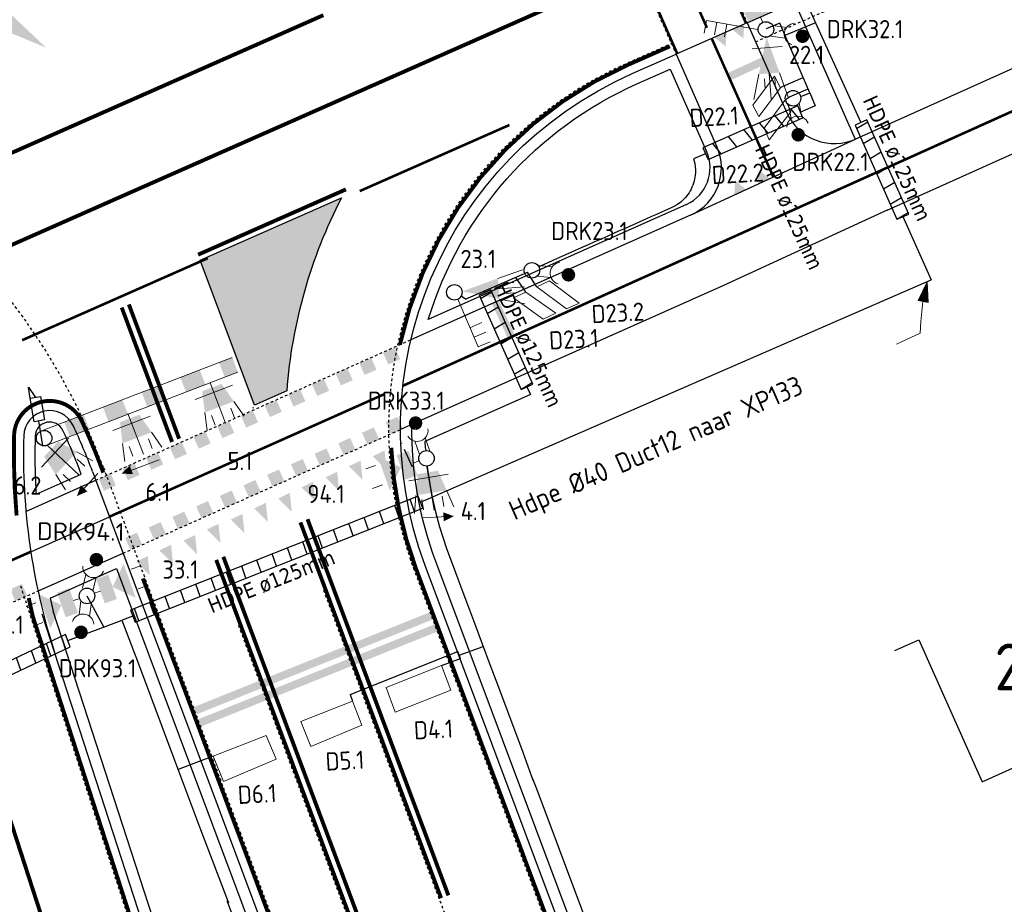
# Model space of a CAD drawing. Header units: metres. Extents: x 144112 to 146497, y 457631 to 458575.
# Tile 48 of 59: x 146249 to 146287, y 458395 to 458429. Entities that reach past the tile are written whole.
import ezdxf
from ezdxf.enums import TextEntityAlignment as Align

# ---------------------------------------------------------------- set-up
doc = ezdxf.new("R2010")
doc.units = ezdxf.units.M
doc.header["$LTSCALE"] = 0.25
for name, pattern in [('STIPPELFIJN', [0.375, 0.25, -0.125]), ('VW-1-1_STREEP', [2, 1, -1]), ('VW-1-3_STREEP', [4, 1, -3]), ('VW-3-1_STREEP', [4, 3, -1]), ('VW-3-3_STREEP', [6, 3, -3]), ('VW-30-270_STREEP', [3, 0.3, -2.7])]:
    doc.linetypes.add(name, pattern=pattern)
doc.layers.get('0').update_dxf_attribs({"linetype": 'CONTINUOUS', "lineweight": 0})
for name, color, linetype in [('B01_D', 1, 'CONTINUOUS'), ('BUIS', 1, 'CONTINUOUS'), ('INSTALLATIE-T-CODE', 1, 'CONTINUOUS'), ('KABEL-500', 3, 'CONTINUOUS'), ('MASTEN', 7, 'CONTINUOUS'), ('N-VW-G-Markering', 7, 'CONTINUOUS'), ('ONDERGROND', 7, 'CONTINUOUS'), ('VRI - INST-T-CODE', 1, 'CONTINUOUS'), ('VRI - INSTALLATIE', 3, 'CONTINUOUS'), ('VRI - MANTELBUIS', 1, 'CONTINUOUS'), ('VRI - uitslijper', 1, 'CONTINUOUS'), ('VRI131 lussen$0$LUS-T-CODE', 1, 'CONTINUOUS'), ('WEG-NW-BANDEN', 7, 'CONTINUOUS'), ('WEG-NW-MARKERING', 7, 'STIPPELFIJN'), ('WEG-NW-MARKERING 0.30-2.70 STREEP DIK 10', 8, 'VW-30-270_STREEP'), ('WEG-NW-MARKERING 1-1 STREEP DIK 15', 7, 'VW-1-1_STREEP'), ('WEG-NW-MARKERING 1-3 STREEP DIK 15', 7, 'VW-1-3_STREEP'), ('WEG-NW-MARKERING 3-1 STREEP DIK 15', 7, 'VW-3-1_STREEP'), ('WEG-NW-MARKERING 3-3 STREEP DIK 15', 7, 'VW-3-3_STREEP'), ('WEG-NW-MARKERING 50-50 STREEP DIK 10', 7, 'VW-1-1_STREEP'), ('WEG-NW-MARKERING DOORGETROKKEN DIK 10', 7, 'CONTINUOUS'), ('WEG-NW-MARKERING DOORGETROKKEN DIK 15', 7, 'CONTINUOUS'), ('WEG-NW-MARKERING DOORGETROKKEN STOPSTREEP DIK 15', 8, 'CONTINUOUS'), ('WEG-NW-MARKERING HAAIENTANDEN 50CM HOOG', 7, 'CONTINUOUS'), ('WEG-NW-MARKERING HAAIENTANDEN 70CM HOOG', 7, 'VW-1-3_STREEP'), ('WEG-NW-MARKERING VLAK', 7, 'CONTINUOUS'), ('WEG-NW-MARKERING_CONT', 7, 'CONTINUOUS'), ('WEG-NW-VERHARDEBERM', 42, 'STIPPELFIJN'), ('WEG-NW-VERHARDING', 42, 'CONTINUOUS'), ('X-bestaand-meubilair', 251, 'CONTINUOUS'), ('Z02', 7, 'CONTINUOUS')]:
    doc.layers.add(name, color=color, linetype=linetype)
for name, color, linetype, lineweight in [('INSTALLATIE', 3, 'CONTINUOUS', 0), ('KABEL-T-CODE', 7, 'CONTINUOUS', 18), ('LUSSEN', 7, 'CONTINUOUS', 0)]:
    doc.layers.add(name, color=color, linetype=linetype, lineweight=lineweight)
doc.layers.add('WEG-NW-MARKERING BLOK 50x50', color=7, linetype='CONTINUOUS', plot=False)
doc.layers.add('WEG-NW-MARKERING HULPLIJN', color=3, linetype='CONTINUOUS', plot=False)
doc.styles.add('I020-1', font='ISO', dxfattribs={"height": 2})
doc.styles.add('ISO', font='ISO')
doc.styles.add('NLCS-ISO-M250-T35', font='NLCS-ISO.ttf', dxfattribs={"height": 3.5})
doc.styles.add('VRI131 kabel1$0$ISO', font='ISO')
doc.styles.add('VRI131 lussen$0$I020-1', font='ISO', dxfattribs={"height": 2})
doc.linetypes.add('VW-HAAIETAND70-L-N', pattern='A,0,-0.5,[149,NLCS.SHX,S=1,R=0,X=-0.625,Y=0],-0.5', length=1)

# ---------------------------------------------------------------- blocks, each defined once
blk = doc.blocks.new('V_MAST')
blk.add_circle((0, 0), 0.3)
blk = doc.blocks.new('V_DRKW')
for p, q in [((0.223, 0.201), (0.771, 0.201)), ((0.211, -0.213), (0.759, -0.213))]:
    blk.add_line(p, q)
at = {"const_width": 0.259}
blk.add_lwpolyline([(1.294, -0.017, 1.135207), (1.553, -0.054, 0.843915)], format="xyb", close=True, dxfattribs=at)
blk.add_arc((1.132, -0.016), 0.422, 101.0944, 258.9056)
at = {"layer": 'VRI - INST-T-CODE', "style": 'I020-1'}
for tag, p in [('INST', (4.034, -0.006)), ('INST1', (4.034, -1.345))]:
    blk.add_attdef(tag, text='', height=1, dxfattribs=at).set_placement(p, align=Align.MIDDLE)
blk = doc.blocks.new('V_20LNT')
for p, q in [((1.7, 0.4), (2.666, 0.659)), ((1.7, 0), (2.7, 0)), ((1.9, 0.2), (2.3, 0.2)), ((1.9, -0.2), (2.3, -0.2)), ((1.7, -0.4), (2.666, -0.659))]:
    blk.add_line(p, q)
blk.add_solid([(0.3, 0), (1.7, 0.4), (1.7, -0.4)])
at = {"layer": 'VRI - INST-T-CODE', "style": 'I020-1'}
blk.add_attdef('LNT', text='', height=1, dxfattribs=at).set_placement((4.129, 0), align=Align.MIDDLE)
blk = doc.blocks.new('V_3X20LNT_S')
for p, q in [((0.7, 0.58), (0.7, -0.58)), ((1.7, 0.4), (2.666, 0.659)), ((1.7, 0), (2.7, 0)), ((1.9, 0.2), (2.3, 0.2)), ((1.9, -0.2), (2.3, -0.2)), ((1.7, -0.4), (2.666, -0.659))]:
    blk.add_line(p, q)
blk.add_solid([(0.3, 0), (1.7, 0.4), (1.7, -0.4)])
at = {"layer": 'VRI - INST-T-CODE', "style": 'I020-1'}
blk.add_attdef('LNT', text='', height=1, dxfattribs=at).set_placement((4.129, 0), align=Align.MIDDLE)
blk = doc.blocks.new('V_VGLNT')
for p, q in [((1.948, 0.4), (2.348, 0.4)), ((0.548, 0), (0.3, 0)), ((1.948, -0.4), (2.348, -0.4))]:
    blk.add_line(p, q)
for points in [[(0.548, 0.5), (1.048, 0.5), (0.548, -0.5), (1.048, -0.5)], [(1.048, 0), (1.748, 0.7), (1.748, -0.7)]]:
    blk.add_solid(points)
at = {"layer": 'VRI - INST-T-CODE', "style": 'I020-1'}
blk.add_attdef('INST', text='', height=1, dxfattribs=at).set_placement((4.115, -0.001), align=Align.MIDDLE)
blk = doc.blocks.new('V_3X30LNT_S')
for p, q in [((1.3, 0.6), (1.979, 0.769)), ((1.5, 0.4), (1.9, 0.4)), ((0.3, 0), (1.975, 0)), ((1.3, -0.6), (1.979, -0.769)), ((1.5, -0.4), (1.9, -0.4))]:
    blk.add_line(p, q)
blk.add_solid([(0.5, 0.4), (0.5, -0.4), (1.3, 0.6), (1.3, -0.6)])
at = {"layer": 'INSTALLATIE'}
blk.add_line((0.7, 0.769), (0.7, -0.769), dxfattribs=at)
at = {"layer": 'INSTALLATIE-T-CODE', "style": 'I020-1'}
blk.add_attdef('LNT', text='', height=1, dxfattribs=at).set_placement((3.534, -0.001), align=Align.MIDDLE)
blk = doc.blocks.new('A$C21644D51')
at = {"layer": 'X-bestaand-meubilair', "color": 3}
for p, q in [((0, 0), (0.585, -0.779)), ((1.282, -1.404), (1.538, -1.745)), ((1.538, -1.745), (1.119, -1.527))]:
    blk.add_line(p, q, dxfattribs=at)
blk.add_lwpolyline([(0.73, -0.67), (1.282, -1.404), (0.956, -1.649), (0.404, -0.915)], close=True, dxfattribs=at)
blk = doc.blocks.new('wachtijdvoorpeller in onderlicht')
at = {"color": 3}
for p, q in [((0.117, -0.276), (0.9, -2.116)), ((0.587, -1.38), (1.047, -1.185)), ((0.744, -1.748), (1.204, -1.553)), ((0.9, -2.116), (1.36, -1.921))]:
    blk.add_line(p, q, dxfattribs=at)
blk = doc.blocks.new('N237_ondergrond1')
at = {"layer": 'WEG-NW-MARKERING VLAK'}
h = blk.add_hatch(color=8, dxfattribs=at)
h.dxf.hatch_style = 1
edge = h.paths.add_edge_path()
edge.add_arc((146278.514, 458412.885), 19.45, 152.6672, 175.6342)
edge.add_line((146259.121, 458414.366), (146257.879, 458413.812))
edge.add_line((146257.879, 458413.812), (146255.783, 458419.407))
edge.add_line((146255.783, 458419.407), (146261.236, 458421.816))
h = blk.add_hatch(color=8, dxfattribs=at)
h.dxf.hatch_style = 1
edge = h.paths.add_edge_path()
edge.add_arc((146278.514, 458412.885), 19.45, 152.6672, 175.6342)
edge.add_line((146259.121, 458414.366), (146257.879, 458413.812))
edge.add_line((146257.879, 458413.812), (146255.783, 458419.407))
edge.add_line((146255.783, 458419.407), (146261.236, 458421.816))
at = {"layer": 'WEG-NW-MARKERING_CONT'}
blk.add_hatch(color=8, dxfattribs=at).paths.add_polyline_path([(146248.33, 458429.032), (146248.166, 458428.78, -0.021934), (146245.868, 458430.526), (146245.772, 458430.411, 0.021968), (146248.084, 458428.654), (146247.922, 458428.403), (146249.846, 458427.602)])
blk.add_hatch(color=8, dxfattribs=at).paths.add_polyline_path([(146248.33, 458429.032), (146248.166, 458428.78, -0.021934), (146245.868, 458430.526), (146245.772, 458430.411, 0.021968), (146248.084, 458428.654), (146247.922, 458428.403), (146249.846, 458427.602)])
at = {"layer": 'B01_D', "color": 8}
for points in [[(146282.581, 458404.353), (146283.504, 458404.765)], [(146283.504, 458404.765), (146285.951, 458399.28)], [(146285.951, 458399.28), (146291.861, 458401.951)]]:
    blk.add_lwpolyline(points, dxfattribs=at)
at = {"layer": 'N-VW-G-Markering', "color": 8, "flags": 128}
for points in [[(146255.783, 458419.407), (146261.236, 458421.816)], [(146255.783, 458419.407), (146261.236, 458421.816)], [(146259.121, 458414.366), (146257.879, 458413.812)], [(146259.121, 458414.366), (146257.879, 458413.812)]]:
    blk.add_lwpolyline(points, dxfattribs=at)
at = {"layer": 'WEG-NW-BANDEN', "color": 8, "flags": 128}
for points in [[(146264.583, 458417.118, -0.218355), (146272.632, 458426.204), (146273.92, 458426.773)], [(146264.583, 458417.118, -0.218355), (146272.632, 458426.204), (146273.92, 458426.773)], [(146309.575, 458294.253), (146307.125, 458300.901, 0.009942), (146302.713, 458312.174), (146281.628, 458363.053), (146264.879, 458407.779, -0.093063), (146263.955, 458413.072, -0.093063)], [(146309.575, 458294.253), (146307.125, 458300.901, 0.009942), (146302.713, 458312.174), (146281.628, 458363.053), (146264.879, 458407.779, -0.093063), (146263.955, 458413.072, -0.093063)], [(146273.085, 458342.761), (146269.079, 458352.593, -0.018272), (146254.134, 458393.489), (146250.117, 458405.864)], [(146273.085, 458342.761), (146269.079, 458352.593, -0.018272), (146254.134, 458393.489), (146250.117, 458405.864)]]:
    blk.add_lwpolyline(points, format="xyb", dxfattribs=at)
for points in [[(146273.92, 458426.773), (146275.32, 458423.603)], [(146273.92, 458426.773), (146275.32, 458423.603)], [(146274.551, 458421.558), (146264.583, 458417.118)], [(146274.551, 458421.558), (146264.583, 458417.118)], [(146249.453, 458410.374), (146251.197, 458411.151)], [(146249.453, 458410.374), (146251.197, 458411.151)], [(146249.997, 458406.368), (146252.561, 458407.511)], [(146249.997, 458406.368), (146252.561, 458407.511)], [(146252.561, 458407.511), (146270.807, 458358.786), (146285.776, 458322.665)], [(146252.561, 458407.511), (146270.807, 458358.786), (146285.776, 458322.665)], [(146249.997, 458406.368), (146250.117, 458405.864)], [(146249.997, 458406.368), (146250.117, 458405.864)]]:
    blk.add_lwpolyline(points, dxfattribs=at)
at = {"layer": 'WEG-NW-BANDEN', "color": 8}
for centre, radius, start, end in [((146273.893, 458422.973), 1.56, 294.7473, 23.829), ((146273.893, 458422.973), 1.56, 294.7473, 23.829), ((146249.978, 458412.603), 0.56, 25.0236, 178.2107), ((146249.978, 458412.603), 0.56, 25.0236, 178.2107), ((146273.517, 458411.868), 24.11, 178.2107, 183.5532), ((146273.517, 458411.868), 24.11, 178.2107, 183.5532), ((146228.639, 458402.642), 24.11, 20.6673, 25.0236), ((146228.639, 458402.642), 24.11, 20.6673, 25.0236)]:
    blk.add_arc(centre, radius, start, end, dxfattribs=at)
at = {"layer": 'WEG-NW-MARKERING', "color": 8, "flags": 128}
for points in [[(146273.96, 458435.197), (146276.889, 458428.565)], [(146273.96, 458435.197), (146276.889, 458428.565)], [(146271.216, 458433.985), (146274.145, 458427.353)], [(146271.216, 458433.985), (146274.145, 458427.353)], [(146251.755, 458410.918), (146263.917, 458416.34)], [(146251.755, 458410.918), (146263.917, 458416.34)], [(146252.809, 458408.103), (146263.514, 458412.875)], [(146252.809, 458408.103), (146263.514, 458412.875)], [(146252.051, 458411.409), (146271.635, 458359.112), (146286.586, 458323.036)], [(146252.051, 458411.409), (146271.635, 458359.112), (146286.586, 458323.036)], [(146239.07, 458402.023), (146249.484, 458406.623)], [(146239.07, 458402.023), (146249.484, 458406.623)]]:
    blk.add_lwpolyline(points, dxfattribs=at)
for points in [[(146264.045, 458407.467), (146264.045, 458407.467, -0.397446), (146272.272, 458427.018), (146273.963, 458427.765)], [(146264.045, 458407.467), (146264.045, 458407.467, -0.397446), (146272.272, 458427.018), (146273.963, 458427.765)], [(146316.909, 458271.78), (146306.29, 458300.593, 0.009942), (146301.891, 458311.833), (146280.8, 458362.726), (146263.869, 458407.937)], [(146316.909, 458271.78), (146306.29, 458300.593, 0.009942), (146301.891, 458311.833), (146280.8, 458362.726), (146263.869, 458407.937)], [(146362.283, 458060.011), (146355.356, 458097.403, 0.050978), (146312.487, 458243.7), (146268.255, 458352.257, -0.018272), (146253.287, 458393.214), (146248.864, 458406.844)], [(146362.283, 458060.011), (146355.356, 458097.403, 0.050978), (146312.487, 458243.7), (146268.255, 458352.257, -0.018272), (146253.287, 458393.214), (146248.864, 458406.844)], [(146313.578, 458270.553), (146302.959, 458299.365, 0.009942), (146298.612, 458310.474), (146277.497, 458361.424), (146260.545, 458406.692)], [(146313.578, 458270.553), (146302.959, 458299.365, 0.009942), (146298.612, 458310.474), (146277.497, 458361.424), (146260.545, 458406.692)], [(146296.328, 458306.682, 0.002216), (146295.332, 458309.115), (146274.194, 458360.121), (146257.25, 458405.367)], [(146296.328, 458306.682, 0.002216), (146295.332, 458309.115), (146274.194, 458360.121), (146257.25, 458405.367)]]:
    blk.add_lwpolyline(points, format="xyb", dxfattribs=at)
at = {"layer": 'WEG-NW-MARKERING', "color": 8}
blk.add_arc((146228.639, 458402.642), 25, 20.5297, 114.0365, dxfattribs=at)
blk.add_arc((146228.639, 458402.642), 25, 20.5297, 114.0365, dxfattribs=at)
at = {"layer": 'WEG-NW-MARKERING 0.30-2.70 STREEP DIK 10', "color": 8, "linetype": 'VW-30-270_STREEP', "ltscale": 0.25, "const_width": 0.1, "flags": 128}
blk.add_lwpolyline([(146290.823, 458426.82), (146263.608, 458414.563)], dxfattribs=at)
blk.add_lwpolyline([(146290.823, 458426.82), (146263.608, 458414.563)], dxfattribs=at)
at = {"layer": 'WEG-NW-MARKERING 1-1 STREEP DIK 15', "color": 8, "ltscale": 0.25, "const_width": 0.15, "flags": 128}
blk.add_lwpolyline([(146239.057, 458419.372), (146260.536, 458428.858)], dxfattribs=at)
blk.add_lwpolyline([(146239.057, 458419.372), (146260.536, 458428.858)], dxfattribs=at)
at = {"layer": 'WEG-NW-MARKERING 1-3 STREEP DIK 15', "color": 8, "ltscale": 0.25, "const_width": 0.15, "flags": 128}
for points in [[(146083.866, 458347.446), (146197.691, 458397.551), (146272.589, 458430.629)], [(146083.866, 458347.446), (146197.691, 458397.551), (146272.589, 458430.629)], [(146246.147, 458404.93), (146250.267, 458392.234)], [(146246.147, 458404.93), (146250.267, 458392.234)]]:
    blk.add_lwpolyline(points, dxfattribs=at)
at = {"layer": 'WEG-NW-MARKERING 3-1 STREEP DIK 15', "color": 8, "flags": 128}
blk.add_lwpolyline([(146263.97, 458411.423), (146263.558, 458412.347)], dxfattribs=at)
blk.add_lwpolyline([(146263.97, 458411.423), (146263.558, 458412.347)], dxfattribs=at)
at = {"layer": 'WEG-NW-MARKERING 3-3 STREEP DIK 15', "color": 8, "ltscale": 0.25, "const_width": 0.15, "flags": 128}
blk.add_lwpolyline([(146263.156, 458412.168, 0.078076), (146264.116, 458407.493), (146280.869, 458362.754), (146301.961, 458311.862, -0.009942), (146306.36, 458300.619), (146309.587, 458291.865)], format="xyb", dxfattribs=at)
blk.add_lwpolyline([(146263.156, 458412.168, 0.078076), (146264.116, 458407.493), (146280.869, 458362.754), (146301.961, 458311.862, -0.009942), (146306.36, 458300.619), (146309.587, 458291.865)], format="xyb", dxfattribs=at)
at = {"layer": 'WEG-NW-MARKERING 50-50 STREEP DIK 10', "color": 8, "ltscale": 0.125, "const_width": 0.1, "flags": 128}
for points in [[(146273.914, 458435.177), (146276.843, 458428.545)], [(146273.914, 458435.177), (146276.843, 458428.545)], [(146272.709, 458434.317), (146275.335, 458428.371)], [(146272.709, 458434.317), (146275.335, 458428.371)], [(146271.261, 458434.005), (146274.19, 458427.373)], [(146271.261, 458434.005), (146274.19, 458427.373)], [(146262.904, 458414.246), (146252.282, 458409.51)], [(146262.904, 458414.246), (146252.282, 458409.51)], [(146249.249, 458408.158), (146237.056, 458402.773)], [(146249.249, 458408.158), (146237.056, 458402.773)]]:
    blk.add_lwpolyline(points, dxfattribs=at)
at = {"layer": 'WEG-NW-MARKERING BLOK 50x50', "color": 8, "flags": 128}
for points in [[(146263.067, 458415.942, 0.5, 0.5, 0), (146263.27, 458415.486, 0, 0, 0)], [(146263.067, 458415.942, 0.5, 0.5, 0), (146263.27, 458415.486, 0, 0, 0)], [(146262.153, 458415.537, 0.5, 0.5, 0), (146262.356, 458415.08, 0, 0, 0)], [(146262.153, 458415.537, 0.5, 0.5, 0), (146262.356, 458415.08, 0, 0, 0)], [(146261.239, 458415.131, 0.5, 0.5, 0), (146261.442, 458414.674, 0, 0, 0)], [(146261.239, 458415.131, 0.5, 0.5, 0), (146261.442, 458414.674, 0, 0, 0)], [(146260.325, 458414.725, 0.5, 0.5, 0), (146260.528, 458414.268, 0, 0, 0)], [(146260.325, 458414.725, 0.5, 0.5, 0), (146260.528, 458414.268, 0, 0, 0)], [(146259.411, 458414.319, 0.5, 0.5, 0), (146259.614, 458413.862, 0, 0, 0)], [(146259.411, 458414.319, 0.5, 0.5, 0), (146259.614, 458413.862, 0, 0, 0)], [(146258.497, 458413.913, 0.5, 0.5, 0), (146258.7, 458413.456, 0, 0, 0)], [(146258.497, 458413.913, 0.5, 0.5, 0), (146258.7, 458413.456, 0, 0, 0)], [(146257.583, 458413.507, 0.5, 0.5, 0), (146257.786, 458413.05, 0, 0, 0)], [(146257.583, 458413.507, 0.5, 0.5, 0), (146257.786, 458413.05, 0, 0, 0)], [(146256.669, 458413.101, 0.5, 0.5, 0), (146256.872, 458412.644, 0, 0, 0)], [(146256.669, 458413.101, 0.5, 0.5, 0), (146256.872, 458412.644, 0, 0, 0)], [(146263.168, 458413.259, 0.5, 0.5, 0), (146263.371, 458412.802, 0, 0, 0)], [(146263.168, 458413.259, 0.5, 0.5, 0), (146263.371, 458412.802, 0, 0, 0)], [(146255.755, 458412.695, 0.5, 0.5, 0), (146255.958, 458412.238, 0, 0, 0)], [(146255.755, 458412.695, 0.5, 0.5, 0), (146255.958, 458412.238, 0, 0, 0)], [(146262.254, 458412.854, 0.5, 0.5, 0), (146262.457, 458412.397, 0, 0, 0)], [(146262.254, 458412.854, 0.5, 0.5, 0), (146262.457, 458412.397, 0, 0, 0)], [(146254.841, 458412.289, 0.5, 0.5, 0), (146255.044, 458411.832, 0, 0, 0)], [(146254.841, 458412.289, 0.5, 0.5, 0), (146255.044, 458411.832, 0, 0, 0)], [(146261.34, 458412.448, 0.5, 0.5, 0), (146261.543, 458411.991, 0, 0, 0)], [(146261.34, 458412.448, 0.5, 0.5, 0), (146261.543, 458411.991, 0, 0, 0)], [(146260.426, 458412.042, 0.5, 0.5, 0), (146260.629, 458411.585, 0, 0, 0)], [(146260.426, 458412.042, 0.5, 0.5, 0), (146260.629, 458411.585, 0, 0, 0)], [(146253.928, 458411.883, 0.5, 0.5, 0), (146254.131, 458411.426, 0, 0, 0)], [(146253.928, 458411.883, 0.5, 0.5, 0), (146254.131, 458411.426, 0, 0, 0)], [(146259.512, 458411.636, 0.5, 0.5, 0), (146259.715, 458411.179, 0, 0, 0)], [(146259.512, 458411.636, 0.5, 0.5, 0), (146259.715, 458411.179, 0, 0, 0)], [(146253.014, 458411.478, 0.5, 0.5, 0), (146253.217, 458411.021, 0, 0, 0)], [(146253.014, 458411.478, 0.5, 0.5, 0), (146253.217, 458411.021, 0, 0, 0)], [(146258.598, 458411.23, 0.5, 0.5, 0), (146258.801, 458410.773, 0, 0, 0)], [(146258.598, 458411.23, 0.5, 0.5, 0), (146258.801, 458410.773, 0, 0, 0)], [(146252.1, 458411.072, 0.5, 0.5, 0), (146252.303, 458410.615, 0, 0, 0)], [(146252.1, 458411.072, 0.5, 0.5, 0), (146252.303, 458410.615, 0, 0, 0)], [(146257.684, 458410.824, 0.5, 0.5, 0), (146257.887, 458410.367, 0, 0, 0)], [(146257.684, 458410.824, 0.5, 0.5, 0), (146257.887, 458410.367, 0, 0, 0)], [(146256.771, 458410.418, 0.5, 0.5, 0), (146256.973, 458409.961, 0, 0, 0)], [(146256.771, 458410.418, 0.5, 0.5, 0), (146256.973, 458409.961, 0, 0, 0)], [(146255.857, 458410.012, 0.5, 0.5, 0), (146256.06, 458409.555, 0, 0, 0)], [(146255.857, 458410.012, 0.5, 0.5, 0), (146256.06, 458409.555, 0, 0, 0)], [(146254.943, 458409.606, 0.5, 0.5, 0), (146255.146, 458409.149, 0, 0, 0)], [(146254.943, 458409.606, 0.5, 0.5, 0), (146255.146, 458409.149, 0, 0, 0)], [(146254.029, 458409.2, 0.5, 0.5, 0), (146254.232, 458408.743, 0, 0, 0)], [(146254.029, 458409.2, 0.5, 0.5, 0), (146254.232, 458408.743, 0, 0, 0)], [(146253.115, 458408.794, 0.5, 0.5, 0), (146253.318, 458408.337, 0, 0, 0)], [(146253.115, 458408.794, 0.5, 0.5, 0), (146253.318, 458408.337, 0, 0, 0)], [(146248.679, 458406.814, 0.5, 0.5, 0), (146248.881, 458406.357, 0, 0, 0)], [(146248.679, 458406.814, 0.5, 0.5, 0), (146248.881, 458406.357, 0, 0, 0)]]:
    blk.add_lwpolyline(points, format="xyseb", dxfattribs=at)
at = {"layer": 'WEG-NW-MARKERING DOORGETROKKEN DIK 10', "color": 8, "const_width": 0.1, "flags": 128}
blk.add_lwpolyline([(146275.518, 458427.96), (146277.899, 458422.617)], dxfattribs=at)
blk.add_lwpolyline([(146275.518, 458427.96), (146277.899, 458422.617)], dxfattribs=at)
at = {"layer": 'WEG-NW-MARKERING DOORGETROKKEN DIK 15', "color": 8, "const_width": 0.15, "flags": 128}
for points in [[(146263.49, 458416.149, -0.239683), (146272.303, 458426.949), (146273.902, 458427.656)], [(146263.49, 458416.149, -0.239683), (146272.303, 458426.949), (146273.902, 458427.656)], [(146248.701, 458409.557, -0.028097), (146248.604, 458412.645, -0.790054), (146251.224, 458413.185, -0.019611), (146251.981, 458411.383), (146252.045, 458411.211)], [(146248.701, 458409.557, -0.028097), (146248.604, 458412.645, -0.790054), (146251.224, 458413.185, -0.019611), (146251.981, 458411.383), (146252.045, 458411.211)], [(146249.328, 458405.659, -0.006664), (146249.17, 458406.375, -0.006664)], [(146249.328, 458405.659, -0.006664), (146249.17, 458406.375, -0.006664)], [(146272.347, 458342.412), (146268.325, 458352.286, -0.018272), (146253.359, 458393.237), (146249.327, 458405.659)], [(146272.347, 458342.412), (146268.325, 458352.286, -0.018272), (146253.359, 458393.237), (146249.327, 458405.659)]]:
    blk.add_lwpolyline(points, format="xyb", dxfattribs=at)
for points in [[(146255.704, 458419.619), (146261.405, 458422.137)], [(146255.704, 458419.619), (146261.405, 458422.137)], [(146254.699, 458412.394), (146252.757, 458417.579)], [(146254.699, 458412.394), (146252.757, 458417.579)], [(146254.973, 458412.517), (146253.032, 458417.7)], [(146254.973, 458412.517), (146253.032, 458417.7)], [(146265.36, 458394.903), (146259.926, 458409.414)], [(146265.36, 458394.903), (146259.926, 458409.414)], [(146265.079, 458394.797), (146259.651, 458409.292)], [(146265.079, 458394.797), (146259.651, 458409.292)], [(146262.069, 458393.569), (146256.677, 458407.966)], [(146262.069, 458393.569), (146256.677, 458407.966)], [(146261.788, 458393.464), (146256.403, 458407.844)], [(146261.788, 458393.464), (146256.403, 458407.844)], [(146253.573, 458407.13), (146271.565, 458359.085), (146286.519, 458323.002), (146296.263, 458306.644)], [(146253.573, 458407.13), (146271.565, 458359.085), (146286.519, 458323.002), (146296.263, 458306.644)]]:
    blk.add_lwpolyline(points, dxfattribs=at)
at = {"layer": 'WEG-NW-MARKERING DOORGETROKKEN STOPSTREEP DIK 15', "color": 8, "flags": 128}
blk.add_lwpolyline([(146249.249, 458408.158), (146252.282, 458409.51)], dxfattribs=at)
blk.add_lwpolyline([(146249.249, 458408.158), (146252.282, 458409.51)], dxfattribs=at)
at = {"layer": 'WEG-NW-MARKERING HAAIENTANDEN 50CM HOOG', "color": 8, "flags": 128}
for points in [[(146276.737, 458427.952, 0, 0.5, 0), (146276.542, 458428.407, 0, 0, 0)], [(146276.737, 458427.952, 0, 0.5, 0), (146276.542, 458428.407, 0, 0, 0)], [(146276.056, 458427.653, 0, 0.5, 0), (146275.853, 458428.11, 0, 0, 0)], [(146276.056, 458427.653, 0, 0.5, 0), (146275.853, 458428.11, 0, 0, 0)], [(146277.331, 458422.893, 0, 0.5, 0), (146277.527, 458422.446, 0, 0, 0)], [(146277.331, 458422.893, 0, 0.5, 0), (146277.527, 458422.446, 0, 0, 0)], [(146276.425, 458422.482, 0, 0.5, 0), (146276.619, 458422.027, 0, 0, 0)], [(146276.425, 458422.482, 0, 0.5, 0), (146276.619, 458422.027, 0, 0, 0)]]:
    blk.add_lwpolyline(points, format="xyseb", dxfattribs=at)
at = {"layer": 'WEG-NW-MARKERING HAAIENTANDEN 70CM HOOG', "color": 8, "linetype": 'VW-HAAIETAND70-L-N', "ltscale": 0.25, "const_width": 0.1, "flags": 128}
for points in [[(146261.94, 458422.072), (146267.714, 458424.622)], [(146261.94, 458422.072), (146267.714, 458424.622)], [(146248.916, 458416.32), (146256.076, 458419.482)], [(146248.916, 458416.32), (146256.076, 458419.482)]]:
    blk.add_lwpolyline(points, dxfattribs=at)
at = {"layer": 'WEG-NW-MARKERING HAAIENTANDEN 70CM HOOG', "color": 8, "linetype": 'Continuous', "ltscale": 0.25, "flags": 128}
for points in [[(146262.972, 458411.32, 0, 0.5, 0), (146262.67, 458411.952, 0, 0, 0)], [(146262.972, 458411.32, 0, 0.5, 0), (146262.67, 458411.952, 0, 0, 0)], [(146262.049, 458410.934, 0, 0.5, 0), (146261.747, 458411.565, 0, 0, 0)], [(146262.049, 458410.934, 0, 0.5, 0), (146261.747, 458411.565, 0, 0, 0)], [(146261.147, 458410.502, 0, 0.5, 0), (146260.845, 458411.134, 0, 0, 0)], [(146261.147, 458410.502, 0, 0.5, 0), (146260.845, 458411.134, 0, 0, 0)], [(146260.221, 458410.122, 0, 0.5, 0), (146259.919, 458410.753, 0, 0, 0)], [(146260.221, 458410.122, 0, 0.5, 0), (146259.919, 458410.753, 0, 0, 0)], [(146259.319, 458409.69, 0, 0.5, 0), (146259.017, 458410.322, 0, 0, 0)], [(146259.319, 458409.69, 0, 0.5, 0), (146259.017, 458410.322, 0, 0, 0)], [(146258.394, 458409.309, 0, 0.5, 0), (146258.092, 458409.94, 0, 0, 0)], [(146258.394, 458409.309, 0, 0.5, 0), (146258.092, 458409.94, 0, 0, 0)], [(146257.492, 458408.877, 0, 0.5, 0), (146257.19, 458409.509, 0, 0, 0)], [(146257.492, 458408.877, 0, 0.5, 0), (146257.19, 458409.509, 0, 0, 0)], [(146256.567, 458408.495, 0, 0.5, 0), (146256.265, 458409.126, 0, 0, 0)], [(146256.567, 458408.495, 0, 0.5, 0), (146256.265, 458409.126, 0, 0, 0)], [(146255.665, 458408.063, 0, 0.5, 0), (146255.363, 458408.695, 0, 0, 0)], [(146255.665, 458408.063, 0, 0.5, 0), (146255.363, 458408.695, 0, 0, 0)], [(146254.738, 458407.687, 0, 0.5, 0), (146254.436, 458408.318, 0, 0, 0)], [(146254.738, 458407.687, 0, 0.5, 0), (146254.436, 458408.318, 0, 0, 0)], [(146253.836, 458407.255, 0, 0.5, 0), (146253.534, 458407.886, 0, 0, 0)], [(146253.836, 458407.255, 0, 0.5, 0), (146253.534, 458407.886, 0, 0, 0)]]:
    blk.add_lwpolyline(points, format="xyseb", dxfattribs=at)
at = {"layer": 'WEG-NW-MARKERING HULPLIJN', "color": 8, "flags": 128}
for points in [[(146276.889, 458428.565), (146274.145, 458427.353)], [(146274.73, 458421.156), (146281.088, 458424.087)]]:
    blk.add_lwpolyline(points, dxfattribs=at)
at = {"layer": 'WEG-NW-MARKERING VLAK', "color": 8, "flags": 128}
blk.add_lwpolyline([(146261.236, 458421.816, 0.100549), (146259.121, 458414.366), (146257.879, 458413.811), (146255.783, 458419.407)], format="xyb", close=True, dxfattribs=at)
blk.add_lwpolyline([(146261.236, 458421.816, 0.100549), (146259.121, 458414.366), (146257.879, 458413.811), (146255.783, 458419.407)], format="xyb", close=True, dxfattribs=at)
blk.add_lwpolyline([(146257.836, 458413.711), (146257.805, 458413.697)], dxfattribs=at)
blk.add_lwpolyline([(146257.836, 458413.711), (146257.805, 458413.697)], dxfattribs=at)
at = {"layer": 'WEG-NW-MARKERING_CONT', "color": 8, "const_width": 0.3, "flags": 128}
for points in [[(146277.553, 458427.113), (146276.209, 458426.493)], [(146267.171, 458417.791), (146267.791, 458416.447)], [(146264.717, 458405.694), (146255.575, 458402.02)], [(146264.892, 458405.225), (146255.75, 458401.552)]]:
    blk.add_lwpolyline(points, dxfattribs=at)
at = {"layer": 'WEG-NW-VERHARDEBERM', "color": 8, "flags": 128}
blk.add_lwpolyline([(146277.212, 458427.833), (146311.344, 458442.908)], dxfattribs=at)
blk.add_lwpolyline([(146277.212, 458427.833), (146311.344, 458442.908)], dxfattribs=at)
at = {"layer": 'WEG-NW-VERHARDING', "color": 8, "flags": 128}
for points in [[(146276.889, 458428.565), (146305.45, 458441.179)], [(146276.889, 458428.565), (146305.45, 458441.179)], [(146278.718, 458429.373), (146281.059, 458424.074)], [(146278.718, 458429.373), (146281.059, 458424.074)], [(146276.889, 458428.565), (146274.145, 458427.353)], [(146276.889, 458428.565), (146278.421, 458425.095)], [(146276.889, 458428.565), (146278.421, 458425.095)], [(146281.059, 458424.074), (146290.208, 458428.188)], [(146281.059, 458424.074), (146290.208, 458428.188)], [(146274.145, 458427.353), (146275.722, 458423.781)], [(146274.145, 458427.353), (146275.722, 458423.781)], [(146282.289, 458421.338), (146291.439, 458425.452)], [(146282.289, 458421.338), (146291.439, 458425.452)], [(146274.73, 458421.156), (146281.088, 458424.087)], [(146282.289, 458421.338), (146275.951, 458418.416)], [(146282.289, 458421.338), (146275.951, 458418.416)], [(146274.73, 458421.156), (146263.917, 458416.34)], [(146274.73, 458421.156), (146263.917, 458416.34)], [(146275.951, 458418.416), (146263.514, 458412.876)], [(146275.951, 458418.416), (146263.514, 458412.876)], [(146251.63, 458411.251), (146271.216, 458358.947), (146286.183, 458322.833)], [(146251.63, 458411.251), (146271.216, 458358.947), (146286.183, 458322.833)], [(146249.061, 458409.717), (146251.755, 458410.918)], [(146249.061, 458409.717), (146251.755, 458410.918)], [(146249.485, 458406.621), (146252.809, 458408.103)], [(146249.485, 458406.621), (146252.809, 458408.103)]]:
    blk.add_lwpolyline(points, dxfattribs=at)
for points in [[(146309.162, 458294.101), (146306.712, 458300.749, 0.009942), (146302.307, 458312.005), (146281.218, 458362.891), (146264.467, 458407.625, -0.397446), (146272.454, 458426.606), (146274.145, 458427.353)], [(146309.162, 458294.101), (146306.712, 458300.749, 0.009942), (146302.307, 458312.005), (146281.218, 458362.891), (146264.467, 458407.625, -0.397446), (146272.454, 458426.606), (146274.145, 458427.353)], [(146272.687, 458342.573), (146268.672, 458352.427, -0.018272), (146253.715, 458393.353), (146249.693, 458405.745)], [(146272.687, 458342.573), (146268.672, 458352.427, -0.018272), (146253.715, 458393.353), (146249.693, 458405.745)]]:
    blk.add_lwpolyline(points, format="xyb", dxfattribs=at)
at = {"layer": 'WEG-NW-VERHARDING', "color": 8}
for centre, radius, start, end in [((146280.251, 458425.903), 2, 203.829, 294.7473), ((146280.251, 458425.903), 2, 203.829, 294.7473), ((146273.893, 458422.973), 2, 294.7473, 23.829), ((146273.893, 458422.973), 2, 294.7473, 23.829), ((146249.978, 458412.603), 1, 25.0236, 178.2107), ((146249.978, 458412.603), 1, 25.0236, 178.2107), ((146228.639, 458402.642), 24.55, 20.5297, 25.0236), ((146228.639, 458402.642), 24.55, 20.5297, 25.0236), ((146273.517, 458411.868), 24.55, 178.2107, 197.9814), ((146273.517, 458411.868), 24.55, 178.2107, 197.9814)]:
    blk.add_arc(centre, radius, start, end, dxfattribs=at)
at = {"layer": 'Z02', "color": 8, "style": 'ISO'}
blk.add_text('24', height=1.8, dxfattribs=at).set_placement((146286.432, 458402.816))

msp = doc.modelspace()

# ---------------------------------------------------------------- hatches: boundary and pattern name
at = {"layer": 'BUIS'}
h = msp.add_hatch(dxfattribs=at)
h.set_pattern_fill('LINE', color=256, scale=0.2, angle=309.447, style=0)
h.set_pattern_definition([(309.447, (0.89944, -2.0703), (0.4903550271, 0.4034562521), [])])
h.paths.add_polyline_path([(146278.837, 458425.358), (146275.178, 458423.742), (146275.38, 458423.285), (146279.039, 458424.901)])
h = msp.add_hatch(dxfattribs=at)
h.set_pattern_fill('LINE', color=256, scale=0.2, angle=30.6, style=0)
h.set_pattern_definition([(30.6, (14.5046, 6.56206), (-0.323241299, 0.54657118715), [])])
h.paths.add_polyline_path([(146281.049, 458424.619), (146282.667, 458420.985), (146283.124, 458421.188), (146281.506, 458424.823)])
h = msp.add_hatch(dxfattribs=at)
h.set_pattern_fill('LINE', color=256, scale=0.2, angle=30.6, style=0)
h.paths.add_polyline_path([(146266.544, 458418.057), (146268.162, 458414.423), (146268.619, 458414.626), (146267.001, 458418.261)])
h = msp.add_hatch(dxfattribs=at)
h.set_pattern_fill('LINE', color=256, scale=0.2, angle=109.422, style=0)
h.paths.add_polyline_path([(146253.276, 458405.444), (146264.375, 458409.834), (146264.191, 458410.299), (146253.092, 458405.909)])
h = msp.add_hatch(dxfattribs=at)
h.set_pattern_fill('LINE', color=256, scale=0.2, angle=109.422, style=0)
h.set_pattern_definition([(109.422, (-12.6236, -5.73417), (-0.5988653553, -0.2111522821), [])])
h.paths.add_polyline_path([(146240.652, 458399.71), (146250.773, 458404.497), (146250.589, 458404.962), (146240.468, 458400.174)])

# ---------------------------------------------------------------- linework, layer by layer
at = {"layer": 'BUIS', "flags": 128}
for points in [[(146278.837, 458425.358), (146275.178, 458423.742), (146275.38, 458423.285), (146279.039, 458424.901)], [(146281.049, 458424.619), (146282.667, 458420.985), (146283.124, 458421.188), (146281.506, 458424.823)], [(146266.544, 458418.057), (146268.162, 458414.423), (146268.619, 458414.626), (146267.001, 458418.261)], [(146253.276, 458405.444), (146264.375, 458409.834), (146264.191, 458410.299), (146253.092, 458405.909)], [(146240.652, 458399.71), (146250.773, 458404.497), (146250.589, 458404.962), (146240.468, 458400.174)]]:
    msp.add_lwpolyline(points, close=True, dxfattribs=at)
at = {"layer": 'INSTALLATIE'}
for p, q in [((146257.024, 458415.647), (146249.7, 458412.841)), ((146257.239, 458415.086), (146249.914, 458412.281)), ((146254.198, 458411.702), (146253.112, 458411.296)), ((146251.832, 458411.179, -110), (146251.048, 458410.325, -110)), ((146264.391, 458409.464), (146265.549, 458409.528))]:
    msp.add_line(p, q, dxfattribs=at)
for points in [[(146252.754, 458411.176, 0, 0.35, 0), (146253.128, 458411.316, 0.35, 0.35, 0)], [(146265.569, 458409.529, 0, 0.35, 0), (146265.17, 458409.507, 0.35, 0.35, 0)]]:
    msp.add_lwpolyline(points, format="xyseb", dxfattribs=at)
at = {"layer": 'INSTALLATIE', "elevation": -110}
msp.add_lwpolyline([(146251.034, 458410.31, 0, 0.35, 0), (146251.305, 458410.605, 0.35, 0.35, 0)], format="xyseb", dxfattribs=at)
at = {"layer": 'INSTALLATIE'}
for points in [[(146256.517, 458415.452), (146257.024, 458415.647), (146256.731, 458414.892), (146257.239, 458415.086)], [(146255.023, 458414.88), (146255.77, 458415.166), (146255.237, 458414.32), (146255.984, 458414.606)], [(146253.529, 458414.308), (146254.276, 458414.594), (146253.743, 458413.747), (146254.49, 458414.033)], [(146252.034, 458413.735), (146252.781, 458414.021), (146252.249, 458413.175), (146252.996, 458413.461)], [(146250.54, 458413.163), (146251.287, 458413.449), (146250.755, 458412.603), (146251.502, 458412.889)]]:
    msp.add_solid(points, dxfattribs=at)
at = {"layer": 'KABEL-500'}
for p, q in [((146279.297, 458429.082), (146279.524, 458428.563)), ((146275.279, 458423.513), (146274.822, 458423.311)), ((146282.895, 458421.086), (146283.983, 458418.644)), ((146264.283, 458410.066), (146283.983, 458418.644)), ((146266.022, 458417.897, 110), (146268.408, 458418.94, 110)), ((146268.279, 458418.281), (146267.967, 458418.745)), ((146268.708, 458418.474), (146268.408, 458418.94, 110)), ((146266.022, 458417.897, 110), (146265.853, 458418.013, 220)), ((146266.773, 458418.159), (146266.748, 458418.215, 110)), ((146268.391, 458414.524), (146268.525, 458414.224)), ((146251.417, 458406.455, 110), (146252.062, 458405.253)), ((146250.681, 458404.729), (146252.774, 458405.523)), ((146253.184, 458405.676), (146252.774, 458405.523))]:
    msp.add_line(p, q, dxfattribs=at)
at = {"layer": 'KABEL-500', "flags": 128}
for points in [[(146278.96, 458425.723), (146279.301, 458425.865), (146279.01, 458426.539), (146278.15, 458428.553), (146277.624, 458428.335)], [(146279.523, 458428.563), (146278.346, 458428.078)], [(146279.524, 458428.563), (146281.277, 458424.721)], [(146278.281, 458426.125), (146279.046, 458426.456)], [(146278.523, 458425.711), (146279.235, 458426.019)], [(146279.301, 458425.865), (146279.509, 458425.366), (146278.944, 458425.117)], [(146274.822, 458423.311), (146274.848, 458423.224), (146274.867, 458423.135), (146274.886, 458423.002), (146274.892, 458422.886), (146274.89, 458422.772), (146274.883, 458422.687), (146274.859, 458422.532), (146274.841, 458422.457), (146274.792, 458422.304), (146274.757, 458422.22), (146274.721, 458422.144), (146274.685, 458422.077), (146274.644, 458422.01), (146274.597, 458421.942), (146274.502, 458421.823), (146274.439, 458421.756), (146274.321, 458421.649), (146274.202, 458421.56), (146274.078, 458421.486), (146273.974, 458421.434), (146273.818, 458421.364), (146273.726, 458421.323), (146273.577, 458421.257), (146273.391, 458421.174), (146273.2, 458421.089), (146273.141, 458421.063), (146273.024, 458421.011), (146272.911, 458420.96), (146272.751, 458420.889), (146272.58, 458420.813), (146272.374, 458420.721), (146272.176, 458420.633), (146271.922, 458420.52), (146271.516, 458420.339), (146271.283, 458420.235), (146270.973, 458420.097), (146270.754, 458419.999), (146270.488, 458419.881), (146270.223, 458419.763), (146269.415, 458419.403), (146269.172, 458419.295), (146268.847, 458419.15)], [(146268.525, 458414.224), (146264.455, 458412.411), (146264.455, 458412.405), (146264.47, 458412.184), (146264.483, 458412.061)], [(146264.546, 458411.465), (146264.571, 458411.231), (146264.601, 458411.024), (146264.656, 458410.693), (146264.738, 458410.261), (146264.866, 458409.694), (146265.02, 458409.12), (146265.289, 458408.283), (146265.541, 458407.602), (146265.725, 458407.111), (146265.918, 458406.597), (146266.17, 458405.923), (146266.365, 458405.403), (146266.959, 458403.815), (146267.291, 458402.93), (146268.227, 458400.431), (146268.619, 458399.351)], [(146252.767, 458405.52), (146253.407, 458403.832), (146254.797, 458400.12), (146255.799, 458397.447), (146256.879, 458394.61)], [(146265.828, 458404.044), (146265.728, 458404.306)], [(146265.778, 458404.175), (146266.701, 458404.505)], [(146255.808, 458400.094), (146254.93, 458399.765)], [(146268.598, 458399.44), (146268.767, 458398.989), (146270.49, 458394.389), (146274.571, 458383.49), (146277.624, 458375.336), (146282.647, 458362.534), (146281.559, 458362.084)], [(146300.222, 458296.526), (146299.338, 458296.16), (146296.537, 458303.615), (146285.31, 458322.462), (146283.126, 458327.732), (146278.786, 458338.205), (146276.778, 458343.048), (146274.714, 458348.03), (146273.43, 458351.128), (146271.514, 458355.751), (146269.201, 458361.658), (146266.609, 458368.579), (146264.502, 458374.204), (146262.87, 458378.563), (146261.317, 458382.71), (146258.853, 458389.29), (146257.715, 458392.33), (146256.829, 458394.696)]]:
    msp.add_lwpolyline(points, dxfattribs=at)
at = {"layer": 'KABEL-T-CODE'}
for p, q in [((146283.486, 458417.848), (146283.827, 458418.576)), ((146283.827, 458418.576), (146283.534, 458417.839)), ((146283.827, 458418.576), (146283.582, 458417.829)), ((146283.827, 458418.576), (146283.629, 458417.82)), ((146283.827, 458418.576), (146283.677, 458417.811)), ((146283.827, 458418.576), (146283.677, 458417.811)), ((146283.713, 458417.803), (146283.827, 458418.576)), ((146283.827, 458418.576), (146283.725, 458417.801)), ((146283.736, 458417.799), (146283.827, 458418.576)), ((146283.827, 458418.576), (146283.772, 458417.792)), ((146283.827, 458418.576), (146283.82, 458417.783)), ((146283.827, 458418.576), (146283.868, 458417.773)), ((146283.486, 458417.848), (146283.868, 458417.773))]:
    msp.add_line(p, q, dxfattribs=at)
at = {"layer": 'KABEL-T-CODE', "flags": 128}
for points in [[(146283.499, 458417.845), (146283.827, 458418.576)], [(146283.827, 458418.576), (146283.509, 458417.843)], [(146283.521, 458417.841), (146283.827, 458418.576)], [(146283.545, 458417.836), (146283.827, 458418.576)], [(146283.827, 458418.576), (146283.559, 458417.834)], [(146283.569, 458417.832), (146283.827, 458418.576)], [(146283.594, 458417.827), (146283.827, 458418.576)], [(146283.827, 458418.576), (146283.605, 458417.825)], [(146283.618, 458417.822), (146283.827, 458418.576)], [(146283.64, 458417.818), (146283.827, 458418.576)], [(146283.827, 458418.576), (146283.651, 458417.816)], [(146283.665, 458417.813), (146283.827, 458418.576)], [(146283.689, 458417.808), (146283.827, 458418.576)], [(146283.827, 458418.576), (146283.703, 458417.805)], [(146283.827, 458418.576), (146283.749, 458417.796)], [(146283.76, 458417.794), (146283.827, 458418.576)], [(146283.784, 458417.789), (146283.827, 458418.576)], [(146283.827, 458418.576), (146283.795, 458417.787)], [(146283.809, 458417.785), (146283.827, 458418.576)], [(146283.827, 458418.576), (146283.845, 458417.778)], [(146283.855, 458417.776), (146283.827, 458418.576)], [(146283.833, 458417.78), (146283.827, 458418.576)], [(146282.654, 458416.173), (146283.563, 458416.591), (146283.584, 458417.044), (146283.665, 458417.813)]]:
    msp.add_lwpolyline(points, dxfattribs=at)
at = {"layer": 'LUSSEN'}
for points in [[(146278.169, 458426.061), (146277.939, 458426.506), (146277.103, 458425.39), (146277.338, 458424.951)], [(146278.365, 458425.607), (146277.545, 458424.504), (146277.737, 458424.049), (146278.57, 458425.129)], [(146268.771, 458418.377), (146269.92, 458417.532), (146270.408, 458417.743), (146269.263, 458418.61)], [(146268.348, 458418.178), (146267.867, 458417.958), (146269.016, 458417.136), (146269.508, 458417.363)], [(146265.09, 458403.766), (146262.963, 458402.924), (146263.304, 458401.973), (146265.458, 458402.818)], [(146261.66, 458402.392), (146262.018, 458401.469), (146260.056, 458400.644), (146259.664, 458401.608)], [(146256.282, 458400.27), (146258.328, 458401.07), (146258.712, 458400.158), (146256.684, 458399.293)]]:
    msp.add_lwpolyline(points, close=True, dxfattribs=at)
at = {"layer": 'VRI - uitslijper'}
for p, q in [((146278.171, 458426.064), (146278.281, 458426.125)), ((146278.365, 458425.607), (146278.523, 458425.711)), ((146268.348, 458418.178), (146268.278, 458418.282)), ((146268.771, 458418.377), (146268.708, 458418.474)), ((146261.565, 458402.648), (146265.728, 458404.306)), ((146265.09, 458403.768), (146265.828, 458404.044)), ((146256.282, 458400.27), (146255.808, 458400.094))]:
    msp.add_line(p, q, dxfattribs=at)
at = {"layer": 'VRI - uitslijper', "flags": 128}
msp.add_lwpolyline([(146261.565, 458402.648), (146261.66, 458402.392)], dxfattribs=at)

# ---------------------------------------------------------------- block references
at = {"layer": 'INSTALLATIE'}
ref = msp.add_blockref('V_VGLNT', (146277.611, 458428.306), dxfattribs=dict(at, rotation=113.519084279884))
ref.add_attrib('INST', '91.1', dxfattribs={"layer": 'VRI - INST-T-CODE', "height": 0.7, "style": 'I020-1'}).set_placement((146276.415, 458431.055), align=Align.MIDDLE)
at = {"layer": 'INSTALLATIE', "color": 3, "rotation": 236.9158308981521}
msp.add_blockref('wachtijdvoorpeller in onderlicht', (146277.581, 458428.255), dxfattribs=at)
at = {"layer": 'INSTALLATIE'}
ref = msp.add_blockref('V_DRKW', (146277.622, 458428.288), dxfattribs=dict(at, rotation=352.4062649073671))
ref.add_attrib('INST', 'DRK32.1', (146279.957, 458427.971), dxfattribs={"layer": 'VRI - INST-T-CODE', "height": 0.7, "style": 'I020-1'})
ref = msp.add_blockref('V_3X20LNT_S', (146277.611, 458428.306), dxfattribs=dict(at, rotation=274.2122402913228))
ref.add_attrib('LNT', '22.1', dxfattribs={"layer": 'VRI - INST-T-CODE', "height": 0.7, "style": 'I020-1'}).set_placement((146279.178, 458427.329), align=Align.MIDDLE)
ref = msp.add_blockref('V_DRKW', (146278.656, 458425.653), dxfattribs=dict(at, rotation=280.2230079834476))
ref.add_attrib('INST', 'DRK22.1', dxfattribs={"layer": 'VRI - INST-T-CODE', "height": 0.7, "style": 'I020-1'}).set_placement((146280.101, 458423.202), align=Align.MIDDLE)
ref = msp.add_blockref('V_DRKW', (146268.579, 458419.015, 110), dxfattribs=dict(at, rotation=355.2171798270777))
ref.add_attrib('INST', 'DRK23.1', dxfattribs={"layer": 'X-bestaand-meubilair', "color": 1, "height": 0.7, "style": 'I020-1'}).set_placement((146270.799, 458420.533, 110), align=Align.MIDDLE)
ref = msp.add_blockref('V_20LNT', (146265.605, 458418.183, 220), dxfattribs=dict(at, rotation=4.189809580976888))
ref.add_attrib('LNT', '23.1', dxfattribs={"layer": 'X-bestaand-meubilair', "color": 1, "height": 0.7, "style": 'I020-1'}).set_placement((146266.512, 458419.458, 220), align=Align.MIDDLE)
msp.add_blockref('wachtijdvoorpeller in onderlicht', (146265.605, 458418.183, 220), dxfattribs=at)
ref = msp.add_blockref('V_3X30LNT_S', (146256.057, 458414.96), dxfattribs=dict(at, rotation=290.9579042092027))
ref.add_attrib('LNT', '5.1', dxfattribs={"layer": 'X-bestaand-meubilair', "color": 1, "height": 0.7, "style": 'I020-1'}).set_placement((146257.321, 458411.66), align=Align.MIDDLE)
ref = msp.add_blockref('V_DRKW', (146264.515, 458411.763), dxfattribs=dict(at, rotation=109.4925487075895))
ref.add_attrib('INST', 'DRK33.1', dxfattribs={"layer": 'X-bestaand-meubilair', "color": 1, "height": 0.7, "style": 'I020-1'}).set_placement((146263.735, 458413.986), align=Align.MIDDLE)
ref = msp.add_blockref('V_3X30LNT_S', (146252.884, 458413.769), dxfattribs=dict(at, rotation=290.9579042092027))
ref.add_attrib('LNT', '6.1', dxfattribs={"layer": 'X-bestaand-meubilair', "color": 1, "height": 0.7, "style": 'I020-1'}).set_placement((146254.148, 458410.468), align=Align.MIDDLE)
ref = msp.add_blockref('V_3X30LNT_S', (146249.671, 458412.463, -110), dxfattribs=dict(at, rotation=316.8572315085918))
ref.add_attrib('LNT', '6.2', dxfattribs={"layer": 'X-bestaand-meubilair', "color": 1, "height": 0.7, "style": 'I020-1'}).set_placement((146249.124, 458410.714, -110), align=Align.MIDDLE)
ref = msp.add_blockref('V_VGLNT', (146264.515, 458411.763), dxfattribs=dict(at, rotation=199.492548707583))
ref.add_attrib('INST', '94.1', dxfattribs={"layer": 'X-bestaand-meubilair', "color": 1, "height": 0.7, "style": 'I020-1'}).set_placement((146260.636, 458410.391), align=Align.MIDDLE)
ref = msp.add_blockref('V_3X30LNT_S', (146264.485, 458411.714), dxfattribs=dict(at, rotation=279.3219680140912))
ref.add_attrib('LNT', '4.1', dxfattribs={"layer": 'X-bestaand-meubilair', "color": 1, "height": 0.7, "style": 'I020-1'}).set_placement((146266.319, 458409.729), align=Align.MIDDLE)
ref = msp.add_blockref('V_DRKW', (146251.389, 458406.486, 110), dxfattribs=dict(at, rotation=76.26011099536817))
ref.add_attrib('INST', 'DRK94.1', dxfattribs={"layer": 'X-bestaand-meubilair', "color": 1, "height": 0.6843, "rotation": 359.4506, "style": 'I020-1'}).set_placement((146249.484, 458408.611), (146252.867, 458408.578), align=Align.ALIGNED)
ref = msp.add_blockref('V_VGLNT', (146251.417, 458406.455, 110), dxfattribs=dict(at, rotation=19.4925487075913))
ref.add_attrib('INST', '33.1', dxfattribs={"layer": 'X-bestaand-meubilair', "color": 1, "height": 0.7, "style": 'I020-1'}).set_placement((146255.022, 458407.473, 110), align=Align.MIDDLE)
ref = msp.add_blockref('V_VGLNT', (146251.417, 458406.455, 110), dxfattribs=dict(at, rotation=199.492548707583))
ref.add_attrib('INST', '34.1', dxfattribs={"layer": 'X-bestaand-meubilair', "color": 1, "height": 0.7, "style": 'I020-1'}).set_placement((146248.269, 458405.345, 110), align=Align.MIDDLE)
ref = msp.add_blockref('V_DRKW', (146251.417, 458406.455, 110), dxfattribs=dict(at, rotation=262.8094638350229))
ref.add_attrib('INST', 'DRK93.1', dxfattribs={"layer": 'X-bestaand-meubilair', "color": 1, "height": 0.7, "style": 'I020-1'}).set_placement((146251.823, 458403.667, 110), align=Align.MIDDLE)
at = {"layer": 'MASTEN'}
for p, rotation in [((146277.611, 458428.306), 23.89042166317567), ((146278.656, 458425.653), 23.89042166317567), ((146268.579, 458419.015, 110), 23.89042166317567), ((146265.59, 458418.167), 23.89042166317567), ((146249.764, 458412.541), 22.9589068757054), ((146264.515, 458411.763), 23.89042166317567), ((146251.417, 458406.455, 110), 23.89042166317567)]:
    msp.add_blockref('V_MAST', p, dxfattribs=dict(at, rotation=rotation))
at = {"layer": 'ONDERGROND'}
msp.add_blockref('N237_ondergrond1', (0, 0), dxfattribs=at)
at = {"layer": 'VRI - INSTALLATIE', "rotation": 152.5263939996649}
msp.add_blockref('A$C21644D51', (146249.716, 458412.244), dxfattribs=at)

# ---------------------------------------------------------------- texts
at = {"layer": 'KABEL-T-CODE', "insert": (146267.609, 458410.049), "char_height": 0.75, "width": 17.14074, "attachment_point": 1, "rotation": 23.7474, "style": 'VRI131 kabel1$0$ISO'}
msp.add_mtext('Hdpe %%C40 Duct12 naar XP133', dxfattribs=at)
at = {"layer": 'VRI - MANTELBUIS', "char_height": 0.7, "attachment_point": 3, "style": 'NLCS-ISO-M250-T35'}
for insert, rotation in [((146284.005, 458421.095), 294.3079), ((146279.84, 458419.215), 294.3079), ((146269.766, 458413.909), 294.3079), ((146260.825, 458408.258), 21.9385)]:
    msp.add_mtext('{\\fTahoma|b0|i0|c0|p34;\\H0.83333x;HDPE ø125mm}', dxfattribs=dict(at, insert=insert, rotation=rotation))
at = {"layer": 'VRI131 lussen$0$LUS-T-CODE', "style": 'VRI131 lussen$0$I020-1'}
for tag, p in [('D22.1', (146275.611, 458424.941, 6.412)), ('D22.2', (146276.528, 458422.742, 6.412)), ('D23.2', (146271.896, 458417.377, 6.412)), ('D23.1', (146270.2, 458416.359, 6.412)), ('D4.1', (146264.785, 458401.303, 6.412)), ('D5.1', (146261.369, 458400.101, 6.412)), ('D6.1', (146257.982, 458398.815, 6.412))]:
    msp.add_attdef(tag, text='D', height=0.7, rotation=3.1434, dxfattribs=at).set_placement(p, align=Align.MIDDLE)

doc.saveas('drawing.dxf')
